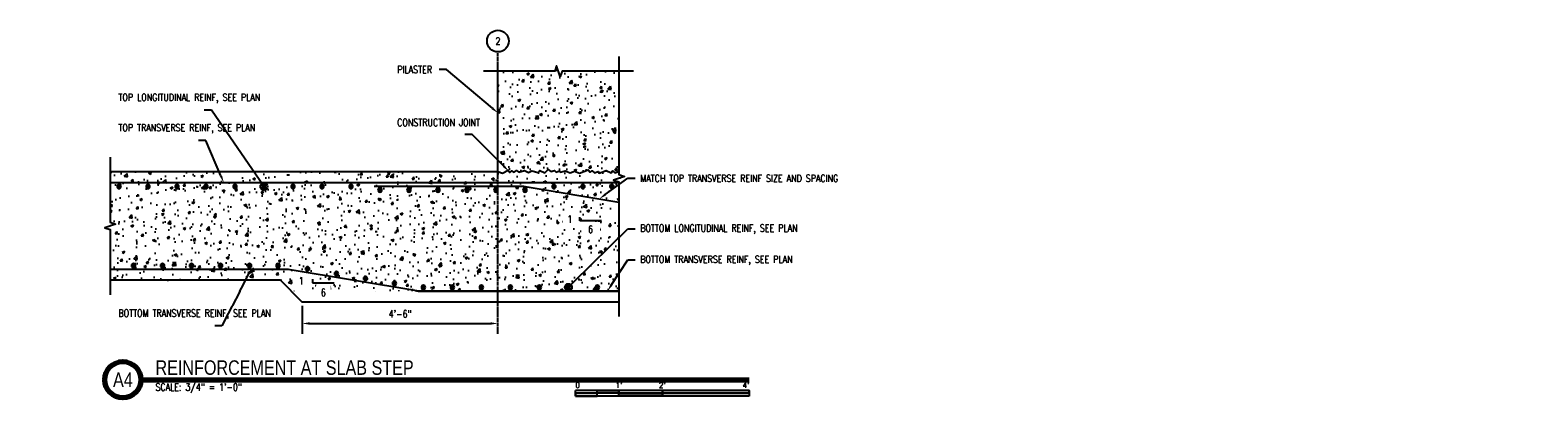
# Model space of a CAD drawing. Header units: inches. Extents: x -5 to 1609, y -2 to 105.
# Tile 11 of 11: x 941 to 1357, y 3 to 105. Entities that reach past the tile are written whole.
import ezdxf
from ezdxf import colors
from ezdxf.entities.mleader import LeaderData, LeaderLine
from ezdxf.enums import TextEntityAlignment as Align
from ezdxf.math import Vec2, Vec3

# ---------------------------------------------------------------- set-up
doc = ezdxf.new("R2010")
doc.units = ezdxf.units.IN
doc.header["$MEASUREMENT"] = 0
doc.linetypes.add('CENTER2', pattern=[1.125, 0.75, -0.125, 0.125, -0.125])
for name, color, linetype in [('A-DETL', 3, 'Continuous'), ('A-DETL-GENF', 3, 'Continuous'), ('A-FLOR', 173, 'Continuous'), ('A-WALL-PATT', 8, 'Continuous'), ('S-ANNO-DIMS', 1, 'Continuous'), ('S-ANNO-NOTE', 2, 'Continuous'), ('S-ANNO-SYMB', 2, 'Continuous'), ('S-COLS', 53, 'Continuous'), ('S-GRID', 1, 'CENTER2'), ('S-GRID-IDEN', 1, 'Continuous')]:
    doc.layers.add(name, color=color, linetype=linetype)
doc.styles.add('Annotative', font='romans.shx', dxfattribs={"width": 0.8, "height": 0.125})
doc.styles.add('Arial', font='romans.shx', dxfattribs={"width": 0.8})
doc.styles.add('TITLES', font='swiss.ttf', dxfattribs={"width": 0.8, "height": 0.25})
doc.dimstyles.new('Annotative', dxfattribs={"dimscale": 0, "dimtxt": 0.125, "dimasz": 0.125, "dimexe": 0.18, "dimexo": 0.0625, "dimgap": 0.09, "dimtad": 1, "dimdec": 3, "dimzin": 3, "dimdsep": 46, "dimlunit": 4, "dimtxsty": 'Annotative', "dimcen": 0.09, "dimclrt": 2, "dimazin": 2, "dimtfac": 1, "dimtdec": 3, "dimtmove": 0, "dimatfit": 0, "dimfxl": 1, "dimtfill": 1, "dimfrac": 2, "dimtolj": 1, "dimtzin": 0, "dimarcsym": 0})
pattern_1 = [(50, (0, 0), (7.172602, -0.62752), [0.75, -8.25]), (355, (0, 0), (-1.387513, 7.52192), [0.6, -6.6]), (100.45144, (0.598, -0.052), (5.78509, 6.8944), [0.6374, -7.01142]), (46.1842, (0, 2), (10.67241, -1.65519), [1.125, -12.375]), (96.6356, (0.889, 1.862), (9.34662, 9.74119), [0.9561, -10.51714]), (351.1842, (0, 2), (9.34662, 9.74119), [0.9, -9.9]), (21, (1, 1.5), (5.96907, -4.02619), [0.75, -8.25]), (326, (1, 1.5), (2.433153, 7.2515), [0.6, -6.6]), (71.45144, (1.4974, 1.1645), (8.402224, 3.22531), [0.6374, -7.01142]), (37.5, (0, 0), (0.1215986, 3.3289385), [0, -6.52, 0, -6.7, 0, -6.625]), (7.5, (0, 0), (2.630695, 3.944117), [0, -3.82, 0, -6.37, 0, -2.525]), (327.5, (-2.23, 0), (5.3382244, -0.225549), [0, -2.5, 0, -7.8, 0, -10.35]), (317.5, (-3.23, 0), (5.831862, 1.00105), [0, -3.25, 0, -5.18, 0, -7.35])]

# ---------------------------------------------------------------- blocks, each defined once
blk = doc.blocks.new('_DotBlank')
at = {"color": 0, "linetype": 'ByBlock', "lineweight": -2}
blk.add_line((-0.5, 0), (-1, 0), dxfattribs=at)
blk.add_circle((0, 0), 0.5, dxfattribs=at)
blk = doc.blocks.new('*U21')
for points in [[(-3, -0.281), (-2.625, -0.281), (-2.625, -0.234), (-3, -0.234)], [(-2.625, -0.188), (-2.25, -0.188), (-2.25, -0.234), (-2.625, -0.234)], [(-2.25, -0.235), (-1.5, -0.235), (-1.5, -0.281), (-2.25, -0.281)], [(-1.5, -0.234), (0, -0.234), (0, -0.187), (-1.5, -0.187)]]:
    blk.add_hatch(color=256).paths.add_polyline_path(points)
for p, q in [((0, -0.187), (-3, -0.187)), ((-3, -0.281), (-3, -0.187)), ((0, -0.234), (-3, -0.234)), ((-2.625, -0.281), (-2.625, -0.188)), ((-2.25, -0.281), (-2.25, -0.188)), ((-1.5, -0.281), (-1.5, -0.188)), ((0, -0.187), (0, -0.281)), ((0, -0.281), (-3, -0.281))]:
    blk.add_line(p, q)
at = {"flags": 128}
for points in [[(-3, -0.281), (-2.625, -0.281), (-2.625, -0.234), (-3, -0.234), (-3, -0.281)], [(-2.625, -0.188), (-2.25, -0.188), (-2.25, -0.234), (-2.625, -0.234), (-2.625, -0.188)], [(-2.25, -0.235), (-1.5, -0.235), (-1.5, -0.281), (-2.25, -0.281), (-2.25, -0.235)], [(-1.5, -0.234), (0, -0.234), (0, -0.187), (-1.5, -0.187), (-1.5, -0.234)]]:
    blk.add_lwpolyline(points, close=True, dxfattribs=at)
at = {"style": 'Arial'}
blk.add_text('0', height=0.0937, dxfattribs=at).set_placement((-3, -0.094), align=Align.MIDDLE_LEFT)
for s, p in [("1'", (-2.25, -0.094)), ("2'", (-1.5, -0.094))]:
    blk.add_text(s, height=0.0937, dxfattribs=at).set_placement(p, align=Align.MIDDLE_CENTER)
blk.add_text("4'", height=0.0937, dxfattribs=at).set_placement((0, -0.094), align=Align.MIDDLE_RIGHT)
blk = doc.blocks.new('Reinforcing Bar Section_USACE - __9-1453024-Section 31')
h = blk.add_hatch(color=256)
h.dxf.hatch_style = 1
h.paths.add_polyline_path([(770.74, -19.08, 1), (771.87, -19.08, 1)])
for radius, start, end in [(0.562, 0, 180), (0.563, 180, 360)]:
    blk.add_arc((771.31, -19.08), radius, start, end)
blk = doc.blocks.new('*U28')
at = {"linetype": 'Continuous', "lineweight": 70}
blk.add_line((1.125, 0.625), (11.616, 0.625), dxfattribs=at)
at = {"lineweight": 70}
blk.add_circle((0.812, 0.625), 0.312, dxfattribs=at)
at = {"style": 'Arial'}
blk.add_attdef('DRAWING_AREA_TITLE', text='', height=0.187, dxfattribs=at).set_placement((1.374, 0.634), align=Align.BOTTOM_LEFT)
blk.add_attdef('X#', text='', height=0.187, dxfattribs=at).set_placement((0.812, 0.625), align=Align.MIDDLE_CENTER)
blk.add_attdef('SCALE:', text='', height=0.0938, dxfattribs=at).set_placement((1.374, 0.561), align=Align.TOP_LEFT)
blk = doc.blocks.new('*D33')
at = {"layer": 'Defpoints', "color": 0, "transparency": 16777216}
for p in [(1070.47, 65.91), (1016.47, 29.91), (1070.47, 24)]:
    blk.add_point(p, dxfattribs=at)
at = {"layer": 'S-ANNO-DIMS', "color": 0, "lineweight": -2, "transparency": 16777216}
for p, q in [((1016.47, 28.91), (1016.47, 21.12)), ((1018.47, 24), (1068.47, 24))]:
    blk.add_line(p, q, dxfattribs=at)
at = {"layer": 'S-ANNO-DIMS', "color": 0, "transparency": 16777216}
for points in [[(1018.47, 24.33), (1018.47, 23.67), (1016.47, 24)], [(1068.47, 24.33), (1068.47, 23.67), (1070.47, 24)]]:
    blk.add_solid(points, dxfattribs=at)
at = {"layer": 'S-ANNO-DIMS', "color": 2, "transparency": 16777216, "insert": (1043.47, 26.63), "char_height": 2, "attachment_point": 5, "style": 'Annotative', "bg_fill": 3, "box_fill_scale": 1.25, "bg_fill_color": 256, "bg_fill_true_color": 13158600, "bg_fill_transparency": 0}
blk.add_mtext('\\A1;4\'-6"', dxfattribs=at)

msp = doc.modelspace()

# ---------------------------------------------------------------- hatches: boundary and pattern name
at = {"layer": 'A-WALL-PATT', "lineweight": -3}
h = msp.add_hatch(dxfattribs=at)
h.set_pattern_fill('AR-CONC', color=8, style=0)
h.set_pattern_definition(pattern_1)
h.paths.add_polyline_path([(1103.8753, 93.614), (1088.172, 93.614), (1087.672, 92.114), (1086.672, 95.114), (1086.172, 93.614), (1070.4686, 93.614), (1070.4686, 65.9083), (1103.8753, 65.9083)])
h = msp.add_hatch(dxfattribs=at)
h.set_pattern_fill('AR-CONC', color=8, style=0)
h.set_pattern_definition(pattern_1)
h.paths.add_polyline_path([(1103.8753, 29.9083), (1103.8753, 63.0732), (1102.3753, 63.5732), (1105.3753, 64.5732), (1103.8753, 65.0732), (1103.8753, 65.9083), (963.4767, 65.9083), (963.4767, 51.9083), (964.9767, 51.4083), (961.9767, 50.4083), (963.4767, 49.9083), (963.4767, 35.9083), (1010.4686, 35.9083), (1016.4686, 29.9083)])

# ---------------------------------------------------------------- linework, layer by layer
at = {"layer": 'A-DETL', "lineweight": -3}
msp.add_line((963.4767, 62.86), (1103.8753, 62.86), dxfattribs=at)
msp.add_lwpolyline([(1070.4686, 65.9083), (1071.7258, 65.5108), (1073.2779, 66.2876), (1073.7081, 65.6732), (1074.3224, 66.1034), (1074.972, 65.7284), (1075.5863, 66.1586), (1076.2358, 65.7836), (1077.8029, 66.1743), (1078.9358, 65.646), (1079.8421, 66.0686), (1081.5465, 65.6719), (1082.0769, 66.2022), (1083.4363, 65.5683), (1084.3202, 66.4522), (1085.1079, 65.9006), (1086.0739, 66.1594), (1086.5177, 65.7156), (1087.424, 66.1382), (1087.7776, 65.7846), (1088.985, 66.1082), (1090.3945, 65.5951), (1091.5692, 66.0226), (1092.9787, 65.5096), (1095.3279, 66.3647), (1095.9642, 65.7284), (1096.4925, 66.0984), (1097.1606, 65.5378), (1098.1575, 65.9006), (1098.4443, 65.491), (1100.3237, 66.1751), (1101.6832, 65.5411), (1102.2135, 66.0715), (1102.7438, 65.5411), (1103.8753, 65.9083)], dxfattribs=at)
msp.add_lwpolyline([(1036.3263, 61.86), (1077.1047, 61.86, -0.04131065), (1077.9678, 61.7886), (1103.8753, 57.4707)], format="xyb", dxfattribs=at)
at = {"layer": 'A-DETL-GENF', "lineweight": -3}
msp.add_lwpolyline([(1107.8753, 93.614), (1088.172, 93.614), (1087.672, 92.114), (1086.672, 95.114), (1086.172, 93.614), (1066.4686, 93.614)], dxfattribs=at)
at = {"layer": 'A-FLOR', "lineweight": -3}
msp.add_lwpolyline([(963.4767, 65.9083), (1070.4686, 65.9083)], dxfattribs=at)
at = {"layer": 'S-COLS', "lineweight": -3}
msp.add_line((1070.4686, 65.9083), (1070.4686, 93.614), dxfattribs=at)
at = {"layer": 'S-GRID-IDEN'}
msp.add_circle((1070.4686, 101.922), 3, dxfattribs=at)

# ---------------------------------------------------------------- block references
at = {"layer": 'A-DETL-GENF', "lineweight": -3}
for p in [(194.6008, 80.8757), (202.6008, 80.8757), (210.6008, 80.8757), (218.6008, 80.8757), (226.6008, 80.8757), (234.6008, 80.8757), (242.6008, 80.8757), (250.6008, 80.8757), (258.6008, 80.8757), (266.6008, 79.8757), (274.6008, 79.8757), (282.6008, 79.8757), (290.6008, 79.8757), (298.6008, 79.8757), (306.6008, 79.8757), (314.6008, 80.8757), (322.6008, 80.8757), (330.6008, 80.8757)]:
    msp.add_blockref('Reinforcing Bar Section_USACE - __9-1453024-Section 31', p, dxfattribs=at)
at = {"layer": 'S-ANNO-SYMB', "lineweight": -3}
ref = msp.add_blockref('*U28', (953.9767, -1.5159), dxfattribs=dict(at, xscale=16.00000034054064, yscale=16.00000034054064, zscale=16.00000034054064))
ref.add_attrib('SCALE:', 'SCALE: 3/4" = 1\'-0"', dxfattribs={"layer": '0', "height": 2, "style": 'Annotative', "width": 0.796875}).set_placement((975.9654, 7.4534), align=Align.TOP_LEFT)
ref.add_attrib('DRAWING_AREA_TITLE', 'REINFORCEMENT AT SLAB STEP', dxfattribs={"layer": '0', "height": 4, "style": 'TITLES', "width": 0.796875}).set_placement((975.9654, 8.6266), align=Align.BOTTOM_LEFT)
ref.add_attrib('X#', 'A4', dxfattribs={"layer": '0', "height": 4, "style": 'TITLES', "width": 0.796875}).set_placement((966.9767, 8.4841), align=Align.MIDDLE_CENTER)
at = {"layer": 'S-ANNO-SYMB', "lineweight": -3, "xscale": 16, "yscale": 16, "zscale": 16}
msp.add_blockref('*U21', (1139.8377, 8.4841), dxfattribs=at)

# ---------------------------------------------------------------- texts
at = {"layer": 'S-GRID-IDEN', "lineweight": -3, "insert": (1070.4686, 101.922), "char_height": 2, "width": 2, "attachment_point": 5, "style": 'Annotative'}
msp.add_mtext('2', dxfattribs=at)

# ---------------------------------------------------------------- leaders
at = {"layer": 'S-ANNO-NOTE', "lineweight": -3}
ml = msp.add_multileader_mtext('Standard', dxfattribs=at)
ml.set_content('SEE A1/S-504 FOR TRENCH ASSEMBLY', color=256, style='Annotative')
ml.set_leader_properties(color=1, linetype='ByLayer', lineweight=-1)
ml.build(insert=Vec2(0, 0))
ml.multileader.update_dxf_attribs({"text_right_attachment_type": 3, "dogleg_length": 0.125, "arrow_head_size": 2, "scale": 16})
ctx = ml.context
ctx.base_point, ctx.scale, ctx.char_height, ctx.arrow_head_size, ctx.landing_gap_size, ctx.plane_origin = Vec3(679.2256, 94.7578), 16, 2, 2, 1.44, Vec3(671.0572, 71.8757)
ctx.right_attachment = 3
notes = []
notes.append((ctx, [(0, (1, 1, 0), (677.2256, 94.7578), (1, 0), 2, [(0, [(672.3281, 65.9085)], 0, [])])]))
ctx.mtext.insert, ctx.mtext.width, ctx.mtext.flow_direction = Vec3(680.6656, 95.7578), 25.688996, 5
ml = msp.add_multileader_mtext('Standard', dxfattribs=at)
ml.set_content('RETAINING WALL REINF AND DOWELS NOT SHOWN FOR CLARITY', color=256, style='Annotative')
ml.set_leader_properties(color=1, linetype='ByLayer', lineweight=-1)
ml.build(insert=Vec2(0, 0))
ml.multileader.update_dxf_attribs({"text_right_attachment_type": 3, "dogleg_length": 0.125, "arrow_head_size": 2, "scale": 16})
ctx = ml.context
ctx.base_point, ctx.scale, ctx.char_height, ctx.arrow_head_size, ctx.landing_gap_size, ctx.plane_origin = Vec3(719.8047, 94.7578), 16, 2, 2, 1.44, Vec3(727.6943, 73.4555)
ctx.right_attachment = 3
notes.append((ctx, [(0, (1, 1, 0), (717.8047, 94.7578), (1, 0), 2, [(0, [(702.5758, 69.6583)], 0, [])])]))
ctx.mtext.insert, ctx.mtext.width, ctx.mtext.flow_direction = Vec3(721.2447, 95.7578), 42.512936, 5
ml = msp.add_multileader_mtext('Standard', dxfattribs=at)
ml.set_content('PILASTER', color=256, style='Annotative')
ml.set_leader_properties(color=1, linetype='ByLayer', lineweight=-1)
ml.build(insert=Vec2(0, 0))
ml.multileader.update_dxf_attribs({"text_right_attachment_type": 3, "dogleg_length": 0.125, "arrow_head_size": 2, "scale": 16})
ctx = ml.context
ctx.base_point, ctx.scale, ctx.char_height, ctx.arrow_head_size, ctx.landing_gap_size, ctx.plane_origin = Vec3(1041.2325, 94.0481), 16, 2, 2, 1.44, Vec3(1027.5128, 75.0818)
ctx.right_attachment = 3
notes.append((ctx, [(1, (1, 1, 0), (1056.2458, 94.0481), (-1, 0), 2, [(0, [(1070.4686, 82.0732)], 0, [])])]))
ctx.mtext.insert, ctx.mtext.width, ctx.mtext.flow_direction = Vec3(1042.6725, 95.0481), 11.979228, 5
ml = msp.add_multileader_mtext('Standard', dxfattribs=at)
ml.set_content('TOP TRANSVERSE REINF, SEE PLAN', color=256, style='Annotative')
ml.set_leader_properties(color=1, linetype='ByLayer', lineweight=-1)
ml.build(insert=Vec2(0, 0))
ml.multileader.update_dxf_attribs({"text_right_attachment_type": 3, "dogleg_length": 0.125, "arrow_head_size": 2, "scale": 16})
ctx = ml.context
ctx.base_point, ctx.scale, ctx.char_height, ctx.arrow_head_size, ctx.landing_gap_size, ctx.plane_origin = Vec3(729.5208, 79.8428), 16, 2, 2, 1.44, Vec3(726.779, 63.894)
ctx.right_attachment = 3
notes.append((ctx, [(0, (1, 1, 0), (727.5208, 79.8428), (1, 0), 2, [(0, [(722.442, 62.86)], 0, [])])]))
ctx.mtext.insert, ctx.mtext.width, ctx.mtext.flow_direction = Vec3(730.9608, 81.0333), 20.76043, 5
ml = msp.add_multileader_mtext('Standard', dxfattribs=at)
ml.set_content('CONSTRUCTION JOINT', color=256, style='Annotative')
ml.set_leader_properties(color=1, linetype='ByLayer', lineweight=-1)
ml.build(insert=Vec2(0, 0))
ml.multileader.update_dxf_attribs({"text_right_attachment_type": 3, "dogleg_length": 0.125, "arrow_head_size": 2, "scale": 16})
ctx = ml.context
ctx.base_point, ctx.scale, ctx.char_height, ctx.arrow_head_size, ctx.landing_gap_size, ctx.plane_origin = Vec3(1041.2325, 79.4461), 16, 2, 2, 1.44, Vec3(1027.5128, 62.2661)
ctx.right_attachment = 3
notes.append((ctx, [(1, (1, 1, 0), (1063.3315, 76.1128), (-1, 0), 2, [(0, [(1073.493, 65.9804)], 0, [])])]))
ctx.mtext.insert, ctx.mtext.width, ctx.mtext.flow_direction = Vec3(1042.6725, 80.4461), 11.979228, 5
ml = msp.add_multileader_mtext('Standard', dxfattribs=at)
ml.set_content('BOTTOM TRANSVERSE REINF, SEE PLAN', color=256, style='Annotative')
ml.set_leader_properties(color=1, linetype='ByLayer', lineweight=-1)
ml.build(insert=Vec2(0, 0))
ml.multileader.update_dxf_attribs({"text_right_attachment_type": 3, "dogleg_length": 0.125, "arrow_head_size": 2, "scale": 16})
ctx = ml.context
ctx.base_point, ctx.scale, ctx.char_height, ctx.arrow_head_size, ctx.landing_gap_size, ctx.plane_origin = Vec3(617.5249, 35.8247), 16, 2, 2, 1.44, Vec3(704.6132, 32.7497)
ctx.right_attachment = 3
notes.append((ctx, [(0, (1, 1, 0), (647.5477, 32.4914), (-1, 0), 2, [(0, [(665.9016, 38.8895)], 0, [])])]))
ctx.mtext.insert, ctx.mtext.width, ctx.mtext.flow_direction = Vec3(618.9649, 37.0152), 30.791997, 5
for ctx, leaders in notes:
    for number, flags, end, landing, length, lines in leaders:
        leader = LeaderData()
        leader.index, (leader.has_last_leader_line, leader.has_dogleg_vector, leader.attachment_direction) = number, flags
        leader.last_leader_point, leader.dogleg_vector, leader.dogleg_length = Vec3(end), Vec3(landing), length
        for number, points, colour, breaks in lines:
            line = LeaderLine()
            line.index, line.vertices, line.color, line.breaks = number, Vec3.list(points), colors.encode_raw_color(colour), breaks
            leader.lines.append(line)
        ctx.leaders.append(leader)

# ---------------------------------------------------------------- next in the draw order: leaders
ml = msp.add_multileader_mtext('Standard', dxfattribs=at)
ml.set_content('MATCH TOP TRANSVERSE REINF SIZE AND SPACING', color=256, style='Annotative')
ml.set_leader_properties(color=1, linetype='ByLayer', lineweight=-1)
ml.build(insert=Vec2(0, 0))
ml.multileader.update_dxf_attribs({"text_right_attachment_type": 3, "dogleg_length": 0.125, "arrow_head_size": 2, "scale": 16})
ctx = ml.context
ctx.base_point, ctx.scale, ctx.char_height, ctx.arrow_head_size, ctx.landing_gap_size, ctx.plane_origin = Vec3(725.8558, 30.8296), 16, 2, 2, 1.44, Vec3(703.3806, 51.1726)
ctx.right_attachment = 3
notes = []
notes.append((ctx, [(0, (1, 1, 0), (723.8558, 30.8296), (1, 0), 2, [(0, [(703.3806, 51.1726)], 0, [])])]))
ctx.mtext.insert, ctx.mtext.width, ctx.mtext.flow_direction = Vec3(727.2958, 31.8296), 31.224355, 5
ctx.mtext.has_bg_fill, ctx.mtext.bg_color, ctx.mtext.bg_scale_factor, ctx.mtext.bg_transparency, ctx.mtext.use_window_bg_color = 1, -1027028792, 1.5, 0, 1
for ctx, leaders in notes:
    for number, flags, end, landing, length, lines in leaders:
        leader = LeaderData()
        leader.index, (leader.has_last_leader_line, leader.has_dogleg_vector, leader.attachment_direction) = number, flags
        leader.last_leader_point, leader.dogleg_vector, leader.dogleg_length = Vec3(end), Vec3(landing), length
        for number, points, colour, breaks in lines:
            line = LeaderLine()
            line.index, line.vertices, line.color, line.breaks = number, Vec3.list(points), colors.encode_raw_color(colour), breaks
            leader.lines.append(line)
        ctx.leaders.append(leader)

# ---------------------------------------------------------------- next in the draw order: linework, layer by layer
at = {"layer": 'A-DETL'}
msp.add_lwpolyline([(1103.8753, 32.9083), (1049.0096, 32.9083, -0.04131065), (1048.126, 32.9815), (1013.1167, 38.8163, 0.04131065), (1012.2331, 38.8895), (963.4767, 38.8895)], format="xyb", dxfattribs=at)
at = {"layer": 'A-DETL-GENF', "lineweight": -3}
for points in [[(1103.8753, 97.614), (1103.8753, 65.0732), (1105.3753, 64.5732), (1102.3753, 63.5732), (1103.8753, 63.0732), (1103.8753, 25.9083)], [(963.4767, 69.9083), (963.4767, 51.9083), (964.9767, 51.4083), (961.9767, 50.4083), (963.4767, 49.9083), (963.4767, 31.9083)]]:
    msp.add_lwpolyline(points, dxfattribs=at)
at = {"layer": 'A-FLOR', "lineweight": -3}
msp.add_lwpolyline([(1103.8753, 29.9083), (1016.4686, 29.9083), (1010.4686, 35.9083), (963.4767, 35.9083)], dxfattribs=at)
at = {"layer": 'S-ANNO-NOTE'}
for p, q in [((1093.03, 52.2982), (1093.03, 53.2982)), ((1099.03, 52.2982), (1093.03, 52.2982))]:
    msp.add_line(p, q, dxfattribs=at)
at = {"layer": 'S-ANNO-SYMB'}
for p, q in [((1019.3071, 36.2412), (1019.3071, 35.2412)), ((1019.3071, 35.2412), (1025.3071, 35.2412))]:
    msp.add_line(p, q, dxfattribs=at)
at = {"layer": 'S-GRID', "lineweight": -3}
msp.add_line((1070.4686, 21.1209), (1070.4686, 98.922), dxfattribs=at)

# ---------------------------------------------------------------- next in the draw order: block references
at = {"layer": 'A-DETL-GENF', "lineweight": -3}
for p in [(198.6008, 59.0302), (206.6008, 59.0302), (214.6008, 59.0302), (222.6008, 59.0302), (230.6008, 59.0302), (238.4889, 59.0302), (246.6008, 58.1657), (254.596, 56.8332), (262.6008, 55.499), (270.6008, 54.1657), (278.6008, 53.049), (286.6008, 53.049), (294.6008, 53.049), (302.6008, 53.049), (310.6008, 53.049), (318.6008, 53.049), (326.6008, 53.049)]:
    msp.add_blockref('Reinforcing Bar Section_USACE - __9-1453024-Section 31', p, dxfattribs=at)

# ---------------------------------------------------------------- next in the draw order: leaders
at = {"layer": 'S-ANNO-NOTE', "lineweight": -3}
ml = msp.add_multileader_mtext('Standard', dxfattribs=at)
ml.set_content('BOTTOM LONGITUDINAL REINF, SEE PLAN', color=256, style='Annotative')
ml.set_leader_properties(color=1, linetype='ByLayer', lineweight=-1)
ml.set_arrow_properties(name='DOTBLANK')
ml.build(insert=Vec2(0, 0))
ml.multileader.update_dxf_attribs({"text_right_attachment_type": 3, "dogleg_length": 0.125, "arrow_head_size": 2, "scale": 16})
ctx = ml.context
ctx.base_point, ctx.scale, ctx.char_height, ctx.arrow_head_size, ctx.landing_gap_size, ctx.plane_origin = Vec3(1108.3002, 50.1248), 16, 2, 2, 1.44, Vec3(1038.6468, 33.6631)
ctx.right_attachment = 3
notes = []
notes.append((ctx, [(1, (1, 1, 0), (1106.3002, 50.1248), (1, 0), 2, [(0, [(1089.9061, 33.9708)], 0, [])])]))
ctx.mtext.insert, ctx.mtext.width, ctx.mtext.flow_direction = Vec3(1109.7402, 51.3153), 28.508456, 5
ml = msp.add_multileader_mtext('Standard', dxfattribs=at)
ml.set_content('BOTTOM TRANSVERSE REINF, SEE PLAN', color=256, style='Annotative')
ml.set_leader_properties(color=1, linetype='ByLayer', lineweight=-1)
ml.build(insert=Vec2(0, 0))
ml.multileader.update_dxf_attribs({"text_right_attachment_type": 3, "dogleg_length": 0.125, "arrow_head_size": 2, "scale": 16})
ctx = ml.context
ctx.base_point, ctx.scale, ctx.char_height, ctx.arrow_head_size, ctx.landing_gap_size, ctx.plane_origin = Vec3(1108.3002, 41.5133), 16, 2, 2, 1.44, Vec3(1104.9448, 32.7497)
ctx.right_attachment = 3
notes.append((ctx, [(1, (1, 1, 0), (1106.3002, 41.5133), (1, 0), 2, [(0, [(1100.6648, 32.9083)], 0, [])])]))
ctx.mtext.insert, ctx.mtext.width, ctx.mtext.flow_direction = Vec3(1109.7402, 42.7038), 30.791997, 5
ml = msp.add_multileader_mtext('Standard', dxfattribs=at)
ml.set_content('BOTTOM LONGITUDINAL REINF, SEE PLAN', color=256, style='Annotative')
ml.set_leader_properties(color=1, linetype='ByLayer', lineweight=-1)
ml.set_arrow_properties(name='DOTBLANK')
ml.build(insert=Vec2(0, 0))
ml.multileader.update_dxf_attribs({"text_right_attachment_type": 3, "dogleg_length": 0.125, "arrow_head_size": 2, "scale": 16})
ctx = ml.context
ctx.base_point, ctx.scale, ctx.char_height, ctx.arrow_head_size, ctx.landing_gap_size, ctx.plane_origin = Vec3(683.4784, 30.8296), 16, 2, 2, 1.44, Vec3(670.4792, 39.7692)
ctx.right_attachment = 3
notes.append((ctx, [(1, (1, 1, 0), (681.4784, 30.8296), (1, 0), 2, [(0, [(677.7385, 40.077)], 0, [])])]))
ctx.mtext.insert, ctx.mtext.width, ctx.mtext.flow_direction = Vec3(684.9184, 32.0201), 28.508456, 5
ml = msp.add_multileader_mtext('Standard', dxfattribs=at)
ml.set_content('BOTTOM TRANSVERSE REINF, SEE PLAN', color=256, style='Annotative')
ml.set_leader_properties(color=1, linetype='ByLayer', lineweight=-1)
ml.build(insert=Vec2(0, 0))
ml.multileader.update_dxf_attribs({"text_right_attachment_type": 3, "dogleg_length": 0.125, "arrow_head_size": 2, "scale": 16})
ctx = ml.context
ctx.base_point, ctx.scale, ctx.char_height, ctx.arrow_head_size, ctx.landing_gap_size, ctx.plane_origin = Vec3(964.2967, 26.6541), 16, 2, 2, 1.44, Vec3(1045.3508, 32.7497)
ctx.right_attachment = 3
notes.append((ctx, [(0, (1, 1, 0), (994.3196, 23.3208), (-1, 0), 2, [(0, [(1002.2783, 38.8895)], 0, [])])]))
ctx.mtext.insert, ctx.mtext.width, ctx.mtext.flow_direction = Vec3(965.7367, 27.8446), 30.791997, 5
for ctx, leaders in notes:
    for number, flags, end, landing, length, lines in leaders:
        leader = LeaderData()
        leader.index, (leader.has_last_leader_line, leader.has_dogleg_vector, leader.attachment_direction) = number, flags
        leader.last_leader_point, leader.dogleg_vector, leader.dogleg_length = Vec3(end), Vec3(landing), length
        for number, points, colour, breaks in lines:
            line = LeaderLine()
            line.index, line.vertices, line.color, line.breaks = number, Vec3.list(points), colors.encode_raw_color(colour), breaks
            leader.lines.append(line)
        ctx.leaders.append(leader)

# ---------------------------------------------------------------- next in the draw order: texts
at = {"layer": 'S-ANNO-NOTE', "char_height": 2, "attachment_point": 5, "style": 'Annotative', "bg_fill": 3, "box_fill_scale": 1.5, "bg_fill_color": 256, "bg_fill_transparency": 0}
for s, insert, width in [('1', (1090.3449, 52.7982), 2), ('6', (1096.03, 49.9601), 3.161524)]:
    msp.add_mtext(s, dxfattribs=dict(at, insert=insert, width=width))
at = {"layer": 'S-ANNO-SYMB', "char_height": 2, "width": 2, "attachment_point": 5, "style": 'Annotative', "bg_fill": 3, "box_fill_scale": 1.5, "bg_fill_color": 256, "bg_fill_transparency": 0}
for s, insert in [('1', (1016.1869, 35.7412)), ('6', (1022.3071, 32.5348))]:
    msp.add_mtext(s, dxfattribs=dict(at, insert=insert))

# ---------------------------------------------------------------- next in the draw order: leaders
at = {"layer": 'S-ANNO-NOTE', "lineweight": -3}
ml = msp.add_multileader_mtext('Standard', dxfattribs=at)
ml.set_content('MATCH TOP TRANSVERSE REINF SIZE AND SPACING', color=256, style='Annotative')
ml.set_leader_properties(color=1, linetype='ByLayer', lineweight=-1)
ml.build(insert=Vec2(0, 0))
ml.multileader.update_dxf_attribs({"text_right_attachment_type": 3, "dogleg_length": 0.125, "arrow_head_size": 2, "scale": 16})
ctx = ml.context
ctx.base_point, ctx.scale, ctx.char_height, ctx.arrow_head_size, ctx.landing_gap_size, ctx.plane_origin = Vec3(1108.3002, 64.0448), 16, 2, 2, 1.44, Vec3(1053.106, 51.1726)
ctx.right_attachment = 3
notes = []
notes.append((ctx, [(0, (1, 1, 0), (1106.3002, 64.0448), (1, 0), 2, [(0, [(1098.4616, 58.373)], 0, [])])]))
ctx.mtext.insert, ctx.mtext.width, ctx.mtext.flow_direction = Vec3(1109.7402, 65.0448), 31.224355, 5
ctx.mtext.has_bg_fill, ctx.mtext.bg_color, ctx.mtext.bg_scale_factor, ctx.mtext.bg_transparency, ctx.mtext.use_window_bg_color = 1, -1027028792, 1.5, 0, 1
for ctx, leaders in notes:
    for number, flags, end, landing, length, lines in leaders:
        leader = LeaderData()
        leader.index, (leader.has_last_leader_line, leader.has_dogleg_vector, leader.attachment_direction) = number, flags
        leader.last_leader_point, leader.dogleg_vector, leader.dogleg_length = Vec3(end), Vec3(landing), length
        for number, points, colour, breaks in lines:
            line = LeaderLine()
            line.index, line.vertices, line.color, line.breaks = number, Vec3.list(points), colors.encode_raw_color(colour), breaks
            leader.lines.append(line)
        ctx.leaders.append(leader)

# ---------------------------------------------------------------- next in the draw order: leaders
ml = msp.add_multileader_mtext('Standard', dxfattribs=at)
ml.set_content('TOP LONGITUDINAL REINF, SEE PLAN', color=256, style='Annotative')
ml.set_leader_properties(color=1, linetype='ByLayer', lineweight=-1)
ml.set_arrow_properties(name='DOTBLANK')
ml.build(insert=Vec2(0, 0))
ml.multileader.update_dxf_attribs({"text_left_attachment_type": 3, "text_right_attachment_type": 3, "dogleg_length": 0.125, "arrow_head_size": 2, "scale": 16})
ctx = ml.context
ctx.base_point, ctx.scale, ctx.char_height, ctx.arrow_head_size, ctx.landing_gap_size, ctx.plane_origin = Vec3(964.2967, 82.8602), 16, 2, 2, 1.44, Vec3(1009.8328, 63.894)
ctx.left_attachment, ctx.right_attachment = 3, 3
notes = []
notes.append((ctx, [(1, (1, 1, 0), (991.4243, 82.8602), (-1, 0), 2, [(0, [(1005.9061, 61.7975)], 0, [])])]))
ctx.mtext.insert, ctx.mtext.width, ctx.mtext.flow_direction = Vec3(965.7367, 87.384), 24.06411, 5
ml = msp.add_multileader_mtext('Standard', dxfattribs=at)
ml.set_content('TOP TRANSVERSE REINF, SEE PLAN', color=256, style='Annotative')
ml.set_leader_properties(color=1, linetype='ByLayer', lineweight=-1)
ml.build(insert=Vec2(0, 0))
ml.multileader.update_dxf_attribs({"text_left_attachment_type": 3, "text_right_attachment_type": 3, "dogleg_length": 0.125, "arrow_head_size": 2, "scale": 16})
ctx = ml.context
ctx.base_point, ctx.scale, ctx.char_height, ctx.arrow_head_size, ctx.landing_gap_size, ctx.plane_origin = Vec3(964.2967, 74.4984), 16, 2, 2, 1.44, Vec3(999.1589, 63.894)
ctx.left_attachment, ctx.right_attachment = 3, 3
notes.append((ctx, [(1, (1, 1, 0), (989.8243, 74.4984), (-1, 0), 2, [(0, [(994.8219, 62.86)], 0, [])])]))
ctx.mtext.insert, ctx.mtext.width, ctx.mtext.flow_direction = Vec3(965.7367, 79.0222), 20.76043, 5
for ctx, leaders in notes:
    for number, flags, end, landing, length, lines in leaders:
        leader = LeaderData()
        leader.index, (leader.has_last_leader_line, leader.has_dogleg_vector, leader.attachment_direction) = number, flags
        leader.last_leader_point, leader.dogleg_vector, leader.dogleg_length = Vec3(end), Vec3(landing), length
        for number, points, colour, breaks in lines:
            line = LeaderLine()
            line.index, line.vertices, line.color, line.breaks = number, Vec3.list(points), colors.encode_raw_color(colour), breaks
            leader.lines.append(line)
        ctx.leaders.append(leader)

# ---------------------------------------------------------------- next in the draw order: dimensions: what is measured, and where the dimension line sits
at = {"layer": 'S-ANNO-DIMS'}
dim = msp.add_linear_dim(base=(1070.4686, 24.0009), p1=(1016.4686, 29.9083), p2=(1070.4686, 65.9083), dimstyle='Annotative', override={"dimpost": '\\X', "dimse2": 1}, dxfattribs=at)
dim.commit()
dim.dimension.update_dxf_attribs({"geometry": '*D33', "text_midpoint": (1043.4686, 26.6313)})

doc.saveas('drawing.dxf')
